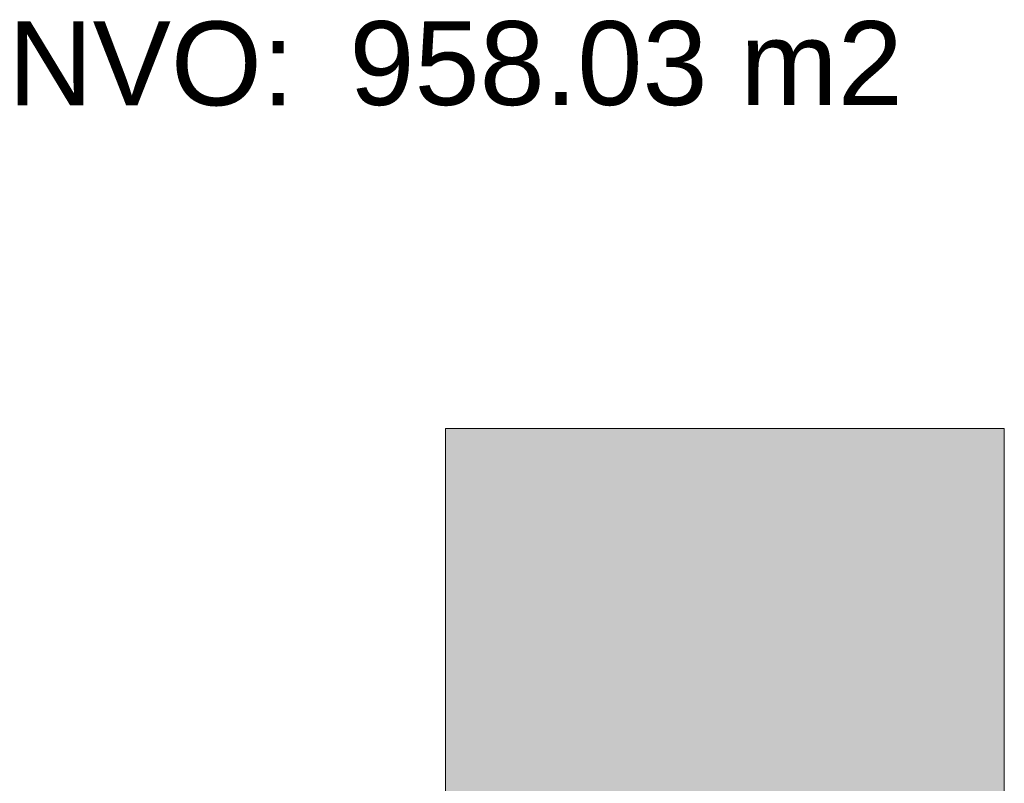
# Model space of a CAD drawing. Header units: millimetres. Extents: x 0 to 84000, y 0 to 59400.
# Tile 33 of 36: x 70542 to 74065, y 8120 to 10852. Entities that reach past the tile are written whole.
import ezdxf

# ---------------------------------------------------------------- set-up
doc = ezdxf.new("R2010")
doc.units = ezdxf.units.MM
doc.layers.add('DVDVB-AL-Logo-Leeuw', color=7, linetype='Continuous', lineweight=0, true_color=0x005a8b)
doc.layers.add('X-L0_C_afwerking', color=7, linetype='Continuous', lineweight=5)
doc.styles.add('DVD_ALG 1.8mm_RE', font='arial.ttf', dxfattribs={"height": 1.8})
doc.styles.add('DVD_ALG 2.5mm_RE', font='arial.ttf', dxfattribs={"height": 2.5})
doc.styles.add('DVD_ALG 3.5mm_BO', font='arialbd.ttf', dxfattribs={"height": 3.5})
doc.styles.add('DVD_ALG 5.0mm_BO', font='arialbd.ttf', dxfattribs={"height": 5})

# ---------------------------------------------------------------- blocks, each defined once
blk = doc.blocks.new('DVDVB_02_--_ A3-Basispl-liggend-inb')
at = {"layer": 'DVDVB-AL-Logo-Leeuw', "true_color": 0x005a8b}
h = blk.add_hatch(color=146, dxfattribs=at)
h.dxf.hatch_style = 1
h.paths.add_polyline_path([(-48.674, 15.941), (-38.677, 15.941), (-38.677, 35.944), (-48.674, 35.944)])
at = {"layer": 'DVDVB-AL-Logo-Leeuw'}
blk.add_lwpolyline([(-48.674, 15.941), (-38.677, 15.941), (-38.677, 35.944), (-48.674, 35.944)], close=True, dxfattribs=at)
blk.add_lwpolyline([(-48.674, 15.941), (-38.677, 15.941), (-38.677, 35.944), (-48.674, 35.944)], close=True, dxfattribs=at)
at = {"color": 7, "linetype": 'Continuous', "lineweight": 0, "style": 'DVD_ALG 1.8mm_RE'}
blk.add_text('NVO:', height=1.5, dxfattribs=at).set_placement((-56.498, 41.727))
at = {"color": 7, "lineweight": 13}
for tag, p, height, style in [('TITEL', (-85, 90.18), 5, 'DVD_ALG 5.0mm_BO'), ('SUBTITEL', (-85, 76.18), 3.2, 'DVD_ALG 3.5mm_BO'), ('BOUWLAAGCODE', (-85, 66.161), 2.5, 'DVD_ALG 2.5mm_RE'), ('BOUWLAAGNAAM', (-70.606, 66.086), 2.5, 'DVD_ALG 2.5mm_RE'), ('GEBOUWCODE', (-85, 62.161), 2.5, 'DVD_ALG 2.5mm_RE'), ('GEBOUWNAAM', (-70.606, 62.086), 2.5, 'DVD_ALG 2.5mm_RE'), ('OBJECTCODE', (-85, 58.161), 2.5, 'DVD_ALG 2.5mm_RE'), ('OBJECTNAAM', (-70.606, 58.086), 2.5, 'DVD_ALG 2.5mm_RE'), ('SCHAAL', (-70.606, 48.191), 2, 'DVD_ALG 1.8mm_RE'), ('DATUM', (-70.608, 45.312), 2, 'DVD_ALG 1.8mm_RE'), ('BVO', (-78.553, 41.727), 1.5, 'DVD_ALG 1.8mm_RE'), ('NVO', (-50.394, 41.732), 1.5, 'DVD_ALG 1.8mm_RE')]:
    blk.add_attdef(tag, p, '', height=height, dxfattribs=dict(at, style=style))

msp = doc.modelspace()

# ---------------------------------------------------------------- block references
at = {"layer": 'X-L0_C_afwerking'}
ref = msp.add_blockref('DVDVB_02_--_ A3-Basispl-liggend-inb', (81800, 2200), dxfattribs=dict(at, xscale=200, yscale=200, zscale=200))
ref.add_attrib('NVO', '958.03 m2', (71721.2, 10546.5), dxfattribs={"layer": '0', "color": 7, "lineweight": 13, "height": 300, "style": 'DVD_ALG 1.8mm_RE'})

doc.saveas('drawing.dxf')
